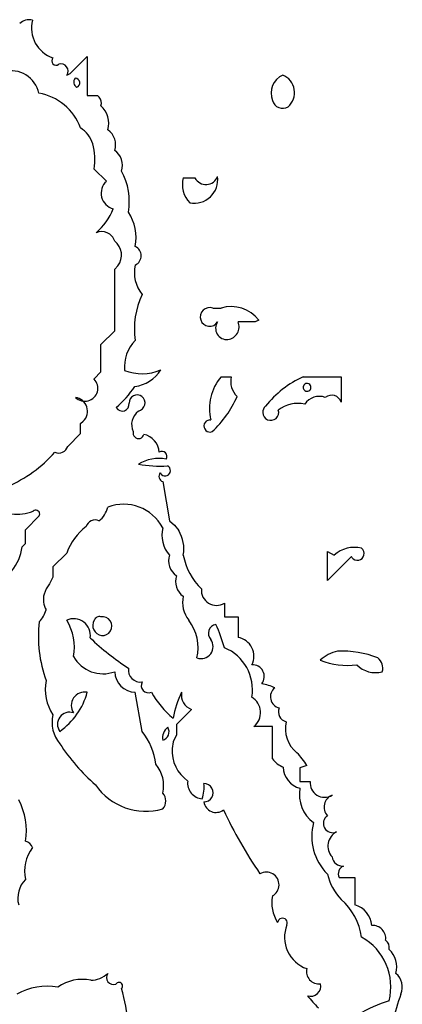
# Model space of a CAD drawing. Extents: x 0.02 to 0.99, y 0.03 to 1.47.
# Tile 4 of 4: x 0.68 to 0.96, y 0.75 to 1.47. Entities that reach past the tile are written whole.
import ezdxf

# ---------------------------------------------------------------- set-up
doc = ezdxf.new("R2010")
doc.units = 0
doc.header["$MEASUREMENT"] = 0
doc.linetypes.add('solid', pattern=[0])
doc.layers.add('1', color=7, linetype='solid')

msp = doc.modelspace()

# ---------------------------------------------------------------- linework, layer by layer
at = {"layer": '1', "color": 3, "linetype": 'solid'}
for p, q in [((0.717598, 1.431181), (0.730079, 1.443701)), ((0.730079, 1.443701), (0.730079, 1.415158)), ((0.715079, 1.430158), (0.717598, 1.431181)), ((0.730079, 1.415158), (0.737598, 1.415158)), ((0.737598, 1.415158), (0.738858, 1.414016)), ((0.865079, 1.411501), (0.865079, 1.411614)), ((0.744055, 1.352638), (0.735079, 1.361614)), ((0.800079, 1.355158), (0.808622, 1.355158)), ((0.750079, 1.288661), (0.752441, 1.291063)), ((0.750079, 1.243662), (0.750079, 1.288661)), ((0.821575, 1.260158), (0.827599, 1.260158)), ((0.852598, 1.250158), (0.840079, 1.250158)), ((0.855079, 1.251417), (0.852598, 1.250158)), ((0.740079, 1.233662), (0.750079, 1.243662)), ((0.740079, 1.213662), (0.740079, 1.233662)), ((0.735079, 1.208661), (0.740079, 1.213662)), ((0.735079, 1.208425), (0.735079, 1.208661)), ((0.827599, 1.210118), (0.835079, 1.210118)), ((0.887599, 1.210118), (0.915118, 1.210118)), ((0.915118, 1.210118), (0.915118, 1.191614)), ((0.725079, 1.176181), (0.727205, 1.177756)), ((0.819134, 1.178661), (0.820079, 1.178661)), ((0.725079, 1.168661), (0.725079, 1.176181)), ((0.715827, 1.15937), (0.725079, 1.168661)), ((0.785079, 1.133662), (0.790079, 1.105118)), ((0.685079, 1.098662), (0.695079, 1.108662)), ((0.695079, 1.108662), (0.695354, 1.10937)), ((0.695354, 1.10937), (0.695433, 1.110079)), ((0.685079, 1.088661), (0.685079, 1.098662)), ((0.790079, 1.105118), (0.79378, 1.101851)), ((0.79378, 1.101851), (0.796732, 1.097953)), ((0.682559, 1.086142), (0.685079, 1.088661)), ((0.715079, 1.081575), (0.705079, 1.071575)), ((0.905118, 1.082638), (0.910118, 1.080118)), ((0.905118, 1.061575), (0.905118, 1.082638)), ((0.922599, 1.079095), (0.905118, 1.061575)), ((0.923032, 1.078386), (0.922599, 1.079095)), ((0.705079, 1.071575), (0.705079, 1.064095)), ((0.705079, 1.064095), (0.702559, 1.059095)), ((0.700079, 1.055591), (0.698583, 1.051614)), ((0.702559, 1.059095), (0.700079, 1.055591)), ((0.830079, 1.045118), (0.830079, 1.035118)), ((0.830079, 1.035118), (0.840079, 1.035118)), ((0.840079, 1.035118), (0.840079, 1.020118)), ((0.770079, 0.951575), (0.765079, 0.980118)), ((0.806142, 0.967598), (0.795079, 0.956575)), ((0.795079, 0.956575), (0.795079, 0.949055)), ((0.865079, 0.955118), (0.851575, 0.955118)), ((0.865079, 0.931575), (0.865079, 0.955118)), ((0.795079, 0.949055), (0.792598, 0.944055)), ((0.792598, 0.944055), (0.79189, 0.939213)), ((0.890236, 0.926811), (0.885118, 0.925118)), ((0.885118, 0.925118), (0.885118, 0.915118)), ((0.885118, 0.915118), (0.892598, 0.915118)), ((0.913622, 0.845079), (0.925118, 0.845079)), ((0.925118, 0.845079), (0.925118, 0.825079))]:
    msp.add_line(p, q, dxfattribs=at)
for centre, radius, start, end in [((0.687579, 1.460987), 0.009505, 74.751072, 135.263741), ((0.712453, 1.464536), 0.023069, 165.896402, 251.358659), ((0.707423, 1.440511), 0.003192, 137.256927, 306.717294), ((0.710984, 1.433155), 0.005075, -36.208493, 109.014607), ((0.674404, 1.41246), 0.020845, 12.381933, 104.086573), ((0.878462, 1.416983), 0.01442, 113.993583, 201.858919), ((0.867422, 1.417363), 0.013802, -49.109538, 67.970983), ((0.724562, 1.425016), 0.004308, 138.44094, 242.879594), ((0.7211, 1.424364), 0.003518, 295.211786, 446.10912), ((0.68819, 1.378248), 0.039236, 19.917491, 80.354235), ((0.73377, 1.409736), 0.006649, -18.3979, 40.064742), ((0.7286, 1.394899), 0.017147, -16.053424, 47.978507), ((0.872575, 1.413714), 0.007816, 196.443856, 299.773833), ((0.714126, 1.373691), 0.021005, 17.366635, 58.5708), ((0.737632, 1.379342), 0.013131, -18.583435, 55.452933), ((0.685969, 1.368386), 0.049575, 352.149063, 373.5023), ((0.742632, 1.364342), 0.013131, -18.582588, 55.452496), ((0.713983, 1.337892), 0.04674, -9.524689, 28.449391), ((0.751856, 1.343963), 0.011666, 131.962164, 256.110456), ((0.818846, 1.350295), 0.019387, 165.47541, 223.585027), ((0.807965, 1.353902), 0.017265, -100.551986, 7.585454), ((0.816624, 1.359313), 0.009016, 207.442189, 339.676659), ((0.705925, 1.350305), 0.046609, 311.053317, 337.724806), ((0.732411, 1.311624), 0.033301, -11.197238, 33.81684), ((0.740601, 1.306081), 0.009945, 17.637343, 114.129345), ((0.742177, 1.298889), 0.012907, 322.676769, 412.250506), ((0.761829, 1.298386), 0.007511, -64.363891, 64.363891), ((0.789364, 1.285962), 0.024934, 166.898541, 219.336345), ((0.822545, 1.245193), 0.058103, 154.553343, 188.490323), ((0.819268, 1.253702), 0.006807, 133.221323, 328.621383), ((0.819312, 1.253719), 0.006825, 70.639244, 133.596082), ((0.835122, 1.236241), 0.025072, 37.253655, 107.46257), ((0.831925, 1.245519), 0.00827, 145.879604, 275.220424), ((0.831385, 1.246591), 0.009397, -82.095201, 22.304152), ((0.785558, 1.216891), 0.028433, 136.076288, 184.289019), ((0.76997, 1.248036), 0.035637, 249.011021, 292.52592), ((0.760945, 1.22967), 0.026944, 278.062919, 327.311107), ((0.728307, 1.201776), 0.009496, 224.514001, 404.514648), ((0.854875, 1.186971), 0.035774, 139.681033, 193.430588), ((0.849394, 1.206656), 0.014727, 166.405456, 227.109643), ((0.91698, 1.144057), 0.0723, 113.978102, 141.907821), ((0.696848, 1.249491), 0.082276, 311.255426, 325.586812), ((0.890265, 1.202428), 0.002835, 61.584933, 234.570607), ((0.890323, 1.202392), 0.00284, 233.212219, 422.945476), ((0.720051, 1.185027), 0.0102, 314.536796, 441.629909), ((0.766393, 1.19108), 0.005805, -13.103404, 181.7218), ((0.767393, 1.227496), 0.07862, 313.129493, 336.277178), ((0.899408, 1.182703), 0.013111, 71.250204, 145.350496), ((0.90817, 1.189428), 0.007284, 17.467767, 128.630495), ((0.755503, 1.19027), 0.005127, 210.882883, 367.115291), ((0.774507, 1.175364), 0.012083, 126.480405, 205.731343), ((0.765437, 1.191706), 0.00689, 285.889281, 343.631626), ((0.86373, 1.184228), 0.005744, 129.476143, 182.50943), ((0.863807, 1.184162), 0.005818, -178.178556, 17.032144), ((0.883556, 1.167346), 0.023329, 77.458628, 127.452098), ((0.819564, 1.174255), 0.004428, 95.569086, 290.881446), ((0.767466, 1.169078), 0.003982, 164.858405, 346.519402), ((0.768116, 1.153985), 0.014526, 4.474348, 77.183603), ((0.709331, 1.161287), 0.006773, 245.621334, 343.559178), ((0.632614, 1.221116), 0.099096, 293.32466, 318.241309), ((0.782356, 1.121871), 0.02873, 79.485657, 121.4586), ((0.784524, 1.152044), 0.003628, -32.063244, 122.06548), ((0.783517, 1.238973), 0.093994, 260.103494, 273.113484), ((0.78685, 1.1417), 0.00385, -132.439991, 62.599845), ((0.786445, 1.137508), 0.004081, 140.237075, 250.450736), ((0.7864, 1.141453), 0.003368, 203.348382, 230.386761), ((0.692564, 1.110003), 0.00287, 1.505452, 133.452508), ((0.72819, 1.118938), 0.017316, 307.047483, 347.254495), ((0.756499, 1.084738), 0.032455, 28.286013, 110.601929), ((0.679069, 1.140772), 0.030913, 262.582951, 291.882124), ((0.735827, 1.098949), 0.006773, 65.622449, 163.558353), ((0.753736, 1.067926), 0.040996, 126.534609, 160.552841), ((0.806323, 1.094804), 0.021899, 165.955773, 222.116304), ((0.775171, 1.084676), 0.025322, -10.368982, 31.623407), ((0.649139, 1.090103), 0.033654, 320.424255, 353.240947), ((0.924804, 1.063874), 0.021899, 75.956556, 132.116076), ((0.927007, 1.081297), 0.004928, -143.792066, 50.854597), ((0.802525, 1.075934), 0.013131, 161.417417, 235.452494), ((0.846459, 1.089086), 0.047239, 190.943061, 225.429325), ((0.807525, 1.060934), 0.013131, 161.41657, 235.452931), ((0.824297, 1.054509), 0.011028, 175.193396, 301.622315), ((0.714117, 1.04779), 0.015998, 166.170798, 208.658492), ((0.820359, 1.04551), 0.020798, 167.198595, 218.376365), ((0.681984, 1.044974), 0.018735, 314.343108, 344.979522), ((0.738848, 1.031586), 0.003741, 70.789754, 164.920614), ((0.741141, 1.028348), 0.006853, -96.257221, 98.914369), ((0.787975, 1.020651), 0.093536, 173.293046, 199.998604), ((0.720179, 1.021561), 0.012159, -8.50267, 114.800522), ((0.683875, 1.013), 0.036848, 349.272925, 392.131262), ((0.741383, 1.028717), 0.007249, 147.987161, 262.158561), ((0.77739, 1.012353), 0.03348, 347.519752, 397.207349), ((0.824996, 1.023089), 0.006616, 99.899679, 221.998695), ((0.712918, 0.979389), 0.121776, 15.825405, 24.353917), ((0.874551, 1.170162), 0.207079, 226.575529, 236.441229), ((0.837592, 1.006375), 0.013967, -26.612951, 79.742903), ((0.813013, 1.013415), 0.008801, -109.476827, 36.593968), ((0.817365, 0.981976), 0.033156, 350.6241, 427.453039), ((0.741535, 1.018157), 0.024572, 209.167816, 290.346451), ((0.918342, 0.983996), 0.026747, 102.399716, 133.411326), ((0.915662, 0.939767), 0.070417, 68.132445, 92.493472), ((0.936492, 0.997854), 0.00905, -17.598932, 53.382457), ((0.850597, 0.991592), 0.008542, -37.622854, 93.477204), ((0.919791, 1.054271), 0.054576, 248.693762, 277.140499), ((0.940089, 1.013353), 0.018916, 224.403427, 285.418661), ((0.765472, 0.995511), 0.015398, 181.461782, 268.538176), ((0.768865, 0.996384), 0.008869, 172.131736, 277.868235), ((0.732346, 0.982115), 0.032925, 168.531284, 214.088383), ((0.774792, 0.98506), 0.005353, 151.693638, 292.612503), ((0.847034, 0.937688), 0.049773, 66.538641, 78.024051), ((0.680559, 0.993537), 0.051305, 305.125304, 344.837591), ((0.728212, 0.970529), 0.009769, 78.986029, 213.633632), ((0.8358, 1.013017), 0.067508, 209.164913, 230.212397), ((0.866488, 0.947288), 0.075177, 154.106406, 169.380905), ((0.809811, 0.978112), 0.011135, 169.618555, 250.760225), ((0.843211, 0.965315), 0.013189, 309.360195, 418.616769), ((0.871895, 0.976758), 0.008298, 127.440361, 257.356556), ((0.728355, 0.958062), 0.023941, 166.47369, 220.234201), ((0.717172, 0.956801), 0.008811, 70.739723, 216.378248), ((0.876584, 0.965664), 0.007163, 155.26274, 257.867242), ((0.896922, 0.95354), 0.022435, 166.805405, 231.491182), ((0.732986, 0.922031), 0.047421, 6.742616, 38.53702), ((0.794983, 0.946695), 0.010029, 127.926042, 189.046352), ((0.78323, 0.951328), 0.006479, 286.57534, 390.397207), ((0.829139, 1.01959), 0.141785, 212.889265, 228.990845), ((0.81939, 0.937749), 0.027539, 176.952839, 234.267723), ((0.840408, 0.894726), 0.059265, 32.777726, 44.120249), ((0.761831, 0.912152), 0.023908, 346.509266, 400.246907), ((0.881073, 0.944082), 0.020304, 218.023808, 246.425056), ((0.889219, 0.925864), 0.016271, 181.378125, 255.402138), ((0.772722, 0.937848), 0.04448, 214.586485, 286.12939), ((0.814771, 0.913923), 0.011558, 172.689708, 265.471879), ((0.789732, 0.910702), 0.025514, 341.013723, 366.570652), ((0.815099, 0.90687), 0.006752, -90.167588, 90.167588), ((0.903062, 0.914047), 0.010518, 174.153964, 301.911054), ((0.779046, 0.900846), 0.008319, 316.48523, 403.514776), ((0.909909, 0.905535), 0.025211, 169.525179, 234.077686), ((0.912068, 0.896404), 0.009371, 111.576836, 222.127034), ((0.638867, 0.879289), 0.046851, 350.522303, 388.402471), ((0.823896, 0.9014), 0.00891, 188.272074, 307.907687), ((1.119343, 1.029024), 0.319712, 204.908598, 214.539367), ((0.932726, 0.875049), 0.038933, 165.011462, 224.836358), ((0.909004, 0.88453), 0.006807, 124.813169, 294.717444), ((0.917193, 0.867983), 0.01166, 117.273365, 222.682397), ((0.683269, 0.864652), 0.007156, 17.89592, 75.351451), ((0.713172, 0.849727), 0.028749, 143.443566, 192.260659), ((0.916385, 0.861172), 0.007839, 188.015519, 273.405895), ((0.860612, 0.839711), 0.009281, -61.230501, 119.906963), ((0.946352, 0.857867), 0.042493, 193.983837, 222.68993), ((0.919147, 0.847685), 0.006109, 112.084408, 205.256337), ((0.698582, 0.830035), 0.019156, 134.823228, 194.996027), ((0.890885, 0.826673), 0.026267, 169.245285, 213.012765), ((0.885959, 0.795314), 0.044595, 8.019907, 49.166698), ((0.92056, 0.808594), 0.017103, 4.979891, 74.542342), ((0.872374, 0.811855), 0.003553, -23.598427, 171.794694), ((0.898074, 0.801451), 0.024175, 158.187851, 250.785442), ((0.938146, 0.800567), 0.009528, -7.215159, 93.294654), ((0.909954, 0.765321), 0.041449, 345.693332, 420.891174), ((0.943854, 0.794122), 0.006446, -13.673212, 54.493899), ((0.938533, 0.779819), 0.017249, -15.94996, 47.806529), ((0.898892, 0.776534), 0.009019, 166.612383, 277.81287), ((0.726309, 0.740252), 0.030483, 78.092701, 125.466822), ((0.731567, 0.790728), 0.020675, 272.858561, 310.806256), ((0.749173, 0.772081), 0.005075, 143.793664, 289.015165), ((0.753142, 0.765919), 0.002688, 316.093532, 509.489779), ((0.947006, 0.765244), 0.012748, -23.902046, 50.483817), ((0.70089, 0.718971), 0.046752, 80.479777, 118.443236), ((0.621034, 0.724796), 0.139676, 354.552278, 376.324376), ((0.892912, 0.76587), 0.007411, -107.930863, 13.488632), ((0.943688, 0.799311), 0.066744, 217.350048, 227.530209), ((0.976656, 0.664958), 0.093947, 106.408436, 121.479286), ((1.761689, 0.505724), 0.842348, 162.424672, 163.846235)]:
    msp.add_arc(centre, radius, start, end, dxfattribs=at)

doc.saveas('drawing.dxf')
